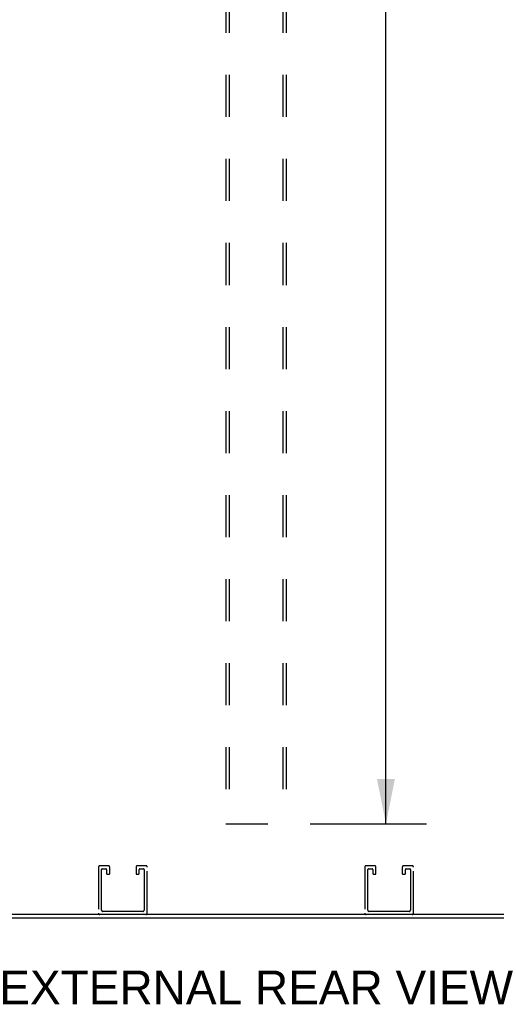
# Model space of a CAD drawing. Header units: inches. Extents: x 0 to 254, y 0 to 165.
# Tile 67 of 78: x 206 to 222, y 41 to 74. Entities that reach past the tile are written whole.
import ezdxf

# ---------------------------------------------------------------- set-up
doc = ezdxf.new("R2010")
doc.units = ezdxf.units.IN
doc.header["$LTSCALE"] = 13.988161
doc.header["$MEASUREMENT"] = 0
doc.linetypes.add('HIDDEN', pattern=[0.2, 0.1, -0.1])
doc.layers.get('0').update_dxf_attribs({"linetype": 'CONTINUOUS'})
doc.layers.add('DEFAULT_2', color=8, linetype='HIDDEN')
doc.layers.add('DIMENSIONS', color=7, linetype='CONTINUOUS')
doc.styles.get("Standard").update_dxf_attribs({"font": 'arial.ttf'})
doc.dimstyles.new('DIMSTYLE_1', dxfattribs={"dimtxt": 1.122045, "dimasz": 1.49606, "dimexe": 0.09, "dimexo": 0.07, "dimgap": 0.0375, "dimtad": 0, "dimtih": 1, "dimtoh": 1, "dimzin": 4, "dimdsep": 46, "dimtxsty": 'Standard', "dimblk": '_FILLED', "dimblk1": '_FILLED', "dimblk2": '_FILLED', "dimcen": 0.09, "dimazin": 1, "dimtfac": 1, "dimtdec": 3, "dimtofl": 0, "dimtmove": 0, "dimatfit": 3, "dimldrblk": '_FILLED', "dimfxl": 0, "dimtolj": 1, "dimtzin": 4, "dimarcsym": 0})

# ---------------------------------------------------------------- blocks, each defined once
blk = doc.blocks.new('_FILLED')
at = {"color": 0, "linetype": 'ByBlock'}
blk.add_solid([(0, 0), (-1, 0.2), (-1, -0.2)], dxfattribs=at)
blk = doc.blocks.new('*D7')
at = {"layer": 'DIMENSIONS', "color": 2, "linetype": 'Continuous'}
for p, q in [((215.769, 119.369), (219.639, 119.369)), ((218.292, 119.369), (218.292, 84.246)), ((218.292, 46.879), (218.292, 82.001)), ((215.769, 46.879), (219.639, 46.879))]:
    blk.add_line(p, q, dxfattribs=at)
at = {"layer": 'DIMENSIONS', "color": 2, "linetype": 'Continuous', "xscale": 1.49606, "yscale": 1.49606, "zscale": 1.49606}
for p, rotation in [((218.292, 119.369), 90), ((218.292, 46.879), 270)]:
    blk.add_blockref('_FILLED', p, dxfattribs=dict(at, rotation=rotation))
at = {"layer": 'DIMENSIONS', "color": 2, "linetype": 'Continuous', "insert": (218.292, 83.685), "char_height": 1.122, "width": 3.9209, "attachment_point": 2, "line_spacing_factor": 0.9}
blk.add_mtext('72.49', dxfattribs=at)

msp = doc.modelspace()

# ---------------------------------------------------------------- linework, layer by layer
at = {"color": 3, "linetype": 'Continuous'}
for p, q in [((178.587, 43.754), (249.349, 43.754)), ((249.282, 43.858), (178.654, 43.858))]:
    msp.add_line(p, q, dxfattribs=at)
at = {"layer": 'DEFAULT_2', "color": 8, "linetype": 'HIDDEN'}
for p, q in [((212.968, 119.369), (212.968, 46.879)), ((213.072, 119.369), (213.072, 46.879)), ((214.864, 119.369), (214.864, 46.879)), ((214.968, 119.369), (214.968, 46.879)), ((212.968, 46.879), (214.968, 46.879)), ((208.727, 45.437), (208.727, 43.904)), ((209.056, 45.483), (208.773, 45.483)), ((208.831, 44.008), (208.831, 45.356)), ((208.854, 45.379), (208.975, 45.379)), ((208.998, 45.356), (208.998, 45.225)), ((209.102, 45.225), (209.102, 45.437)), ((209.977, 45.437), (209.977, 45.225)), ((210.306, 45.483), (210.023, 45.483)), ((210.081, 45.225), (210.081, 45.356)), ((210.104, 45.379), (210.225, 45.379)), ((210.248, 45.356), (210.248, 44.008)), ((210.352, 43.904), (210.352, 45.437)), ((217.585, 45.437), (217.585, 43.904)), ((217.914, 45.483), (217.631, 45.483)), ((217.689, 44.008), (217.689, 45.356)), ((217.712, 45.379), (217.833, 45.379)), ((217.856, 45.356), (217.856, 45.225)), ((217.96, 45.225), (217.96, 45.437)), ((218.835, 45.437), (218.835, 45.225)), ((219.164, 45.483), (218.881, 45.483)), ((218.939, 45.225), (218.939, 45.356)), ((218.962, 45.379), (219.083, 45.379)), ((219.106, 45.356), (219.106, 44.008)), ((219.21, 43.904), (219.21, 45.437)), ((209.021, 45.202), (209.079, 45.202)), ((210, 45.202), (210.058, 45.202)), ((217.879, 45.202), (217.937, 45.202)), ((218.858, 45.202), (218.916, 45.202)), ((210.202, 43.962), (208.877, 43.962)), ((219.06, 43.962), (217.735, 43.962))]:
    msp.add_line(p, q, dxfattribs=at)
for centre, radius, start, end in [((208.773, 45.437), 0.046, 90, 180), ((208.854, 45.356), 0.023, 90, 180), ((208.975, 45.356), 0.023, 0, 90), ((209.056, 45.437), 0.046, 0, 90), ((210.023, 45.437), 0.046, 90, 180), ((210.104, 45.356), 0.023, 90, 180), ((210.225, 45.356), 0.023, 0, 90), ((210.306, 45.437), 0.046, 0, 90), ((217.631, 45.437), 0.046, 90, 180), ((217.712, 45.356), 0.023, 90, 180), ((217.833, 45.356), 0.023, 0, 90), ((217.914, 45.437), 0.046, 0, 90), ((218.881, 45.437), 0.046, 90, 180), ((218.962, 45.356), 0.023, 90, 180), ((219.083, 45.356), 0.023, 0, 90), ((219.164, 45.437), 0.046, 0, 90), ((209.021, 45.225), 0.023, 180, 270), ((209.079, 45.225), 0.023, 270, 360), ((210, 45.225), 0.023, 180, 270), ((210.058, 45.225), 0.023, 270, 360), ((217.879, 45.225), 0.023, 180, 270), ((217.937, 45.225), 0.023, 270, 360), ((218.858, 45.225), 0.023, 180, 270), ((218.916, 45.225), 0.023, 270, 360), ((208.877, 44.008), 0.046, 180, 270), ((210.202, 44.008), 0.046, 270, 360), ((217.735, 44.008), 0.046, 180, 270), ((219.06, 44.008), 0.046, 270, 360), ((208.773, 43.904), 0.046, 180, 270), ((210.306, 43.904), 0.046, 270, 360), ((217.631, 43.904), 0.046, 180, 270), ((219.164, 43.904), 0.046, 270, 360)]:
    msp.add_arc(centre, radius, start, end, dxfattribs=at)

# ---------------------------------------------------------------- texts
at = {"layer": 'DIMENSIONS', "color": 2, "linetype": 'Continuous', "insert": (214.046, 41.993), "char_height": 1.12204, "width": 17.46886, "attachment_point": 2, "line_spacing_factor": 0.9}
msp.add_mtext('EXTERNAL REAR VIEW', dxfattribs=at)

# ---------------------------------------------------------------- dimensions: what is measured, and where the dimension line sits
at = {"layer": 'DIMENSIONS', "color": 2, "linetype": 'Continuous'}
dim = msp.add_linear_dim(base=(218.292, 119.369), p1=(215.699, 46.879), p2=(215.699, 119.369), angle=90, text='<>\\P[]', dimstyle='DIMSTYLE_1', dxfattribs=at)
dim.commit()
dim.dimension.update_dxf_attribs({"geometry": '*D7', "text_midpoint": (218.292, 83.117), "dimtype": 160})

doc.saveas('drawing.dxf')
